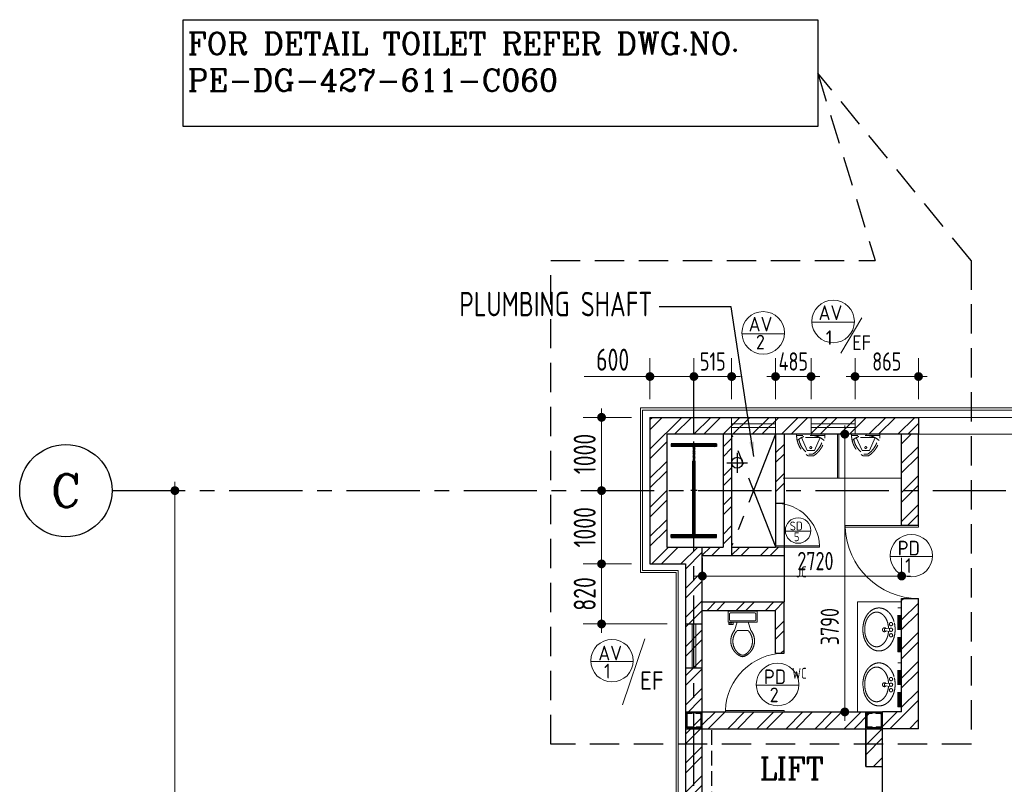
# Model space of a CAD drawing. Extents: x 18893 to 3351893, y -610358 to 406739.
# Tile 65 of 256: x 420005 to 433443, y 137266 to 147701. Entities that reach past the tile are written whole.
import ezdxf
from ezdxf.enums import TextEntityAlignment as Align

# ---------------------------------------------------------------- set-up
doc = ezdxf.new("R2010")
doc.units = 0
doc.header["$LTSCALE"] = 800
doc.header["$MEASUREMENT"] = 0
for name, pattern in [('1 NORTH ELEVATION$0$NORTH ELEVATION$0$HIDDEN', [0.375, 0.25, -0.125]), ('CENTER', [2, 1.25, -0.25, 0.25, -0.25]), ('CENTER2', [1.125, 0.75, -0.125, 0.125, -0.125]), ('DASH', [0.35, 0.25, -0.1]), ('DASHED', [0.75, 0.5, -0.25])]:
    doc.linetypes.add(name, pattern=pattern)
doc.layers.get('0').update_dxf_attribs({"linetype": 'CONTINUOUS'})
for name, color, linetype, lineweight in [('2CON', 1, 'CONTINUOUS', 13), ('A-DOOR TAG', 3, 'CONTINUOUS', 15), ('A-WIN TAG', 3, 'CONTINUOUS', 13), ('ARROW', 3, 'CONTINUOUS', 13), ('CCONTHIN', 15, '1 NORTH ELEVATION$0$NORTH ELEVATION$0$HIDDEN', 13), ('CHAT', 11, 'CONTINUOUS', 13), ('CLAD-1', 3, 'CONTINUOUS', 15), ('CONCRETE', 4, 'CONTINUOUS', 15), ('DIM', 4, 'CONTINUOUS', 13), ('dimension line', 4, 'CONTINUOUS', 15), ('DOOR', 235, 'CONTINUOUS', 13), ('STAIR', 4, 'CONTINUOUS', 13), ('TEXT', 3, 'CONTINUOUS', 15), ('WALL HATCH', 251, 'CONTINUOUS', 13), ('WIN', 31, 'CONTINUOUS', 13)]:
    doc.layers.add(name, color=color, linetype=linetype, lineweight=lineweight)
for name, color, linetype in [('CENTER', 2, 'CENTER'), ('CL', 2, 'CENTER2'), ('COL', 1, 'CENTER'), ('GRID', 8, 'CENTER'), ('RAINWATER', 2, 'CONTINUOUS'), ('WALL', 6, 'CONTINUOUS')]:
    doc.layers.add(name, color=color, linetype=linetype)
doc.styles.add('COMPLEX', font='complex')
doc.styles.add('ROMANC', font='romanc')
doc.styles.add('ROMANS', font='ISO9.shx', dxfattribs={"width": 0.8})
doc.styles.get("Standard").update_dxf_attribs({"font": 'ISO9'})
doc.dimstyles.new('barka', dxfattribs={"dimscale": 100, "dimtxt": 3.5, "dimasz": 1.2, "dimexe": 2.5, "dimexo": 2.5, "dimgap": 0.8, "dimtad": 1, "dimdsep": 46, "dimtxsty": 'ROMANS', "dimblk": 'DDOT1', "dimcen": 0, "dimclrd": 256, "dimclre": 256, "dimclrt": 2, "dimadec": 0, "dimazin": 2, "dimtp": 0.1, "dimtm": 0.1, "dimtfac": 0.71, "dimtmove": 2, "dimatfit": 3, "dimfxl": 0, "dimlwd": -1, "dimlwe": -1, "dimarcsym": 0})
doc.dimstyles.new('barka INTERNAL DIM', dxfattribs={"dimscale": 100, "dimtxt": 3, "dimasz": 1.2, "dimexe": 2.5, "dimexo": 2.5, "dimgap": 0.8, "dimtad": 1, "dimdsep": 46, "dimtxsty": 'ROMANS', "dimblk": 'DDOT1', "dimcen": 0, "dimclrd": 256, "dimclre": 256, "dimclrt": 2, "dimadec": 0, "dimazin": 2, "dimtp": 0.1, "dimtm": 0.1, "dimtfac": 0.71, "dimtmove": 2, "dimatfit": 3, "dimfxl": 0, "dimlwd": -1, "dimlwe": -1, "dimarcsym": 0})
doc.dimstyles.new('FIC-100', dxfattribs={"dimscale": 100, "dimtxt": 2.5, "dimasz": 2, "dimexe": 1, "dimexo": 1, "dimgap": 1, "dimtad": 1, "dimdec": 0, "dimrnd": 1, "dimzin": 0, "dimdsep": 46, "dimtxsty": 'Standard', "dimcen": 0.09, "dimclrd": 1, "dimclre": 1, "dimclrt": 3, "dimadec": 0, "dimazin": 0, "dimtfac": 1, "dimtdec": 0, "dimtofl": 0, "dimtmove": 0, "dimatfit": 3, "dimfxl": 0, "dimtolj": 1, "dimtzin": 0, "dimarcsym": 0})
pattern_1 = [(45, (-33126.76, -59565.3), (-198.87378, 198.87378), []), (45, (-32994.18, -59565.3), (-198.87378, 198.87378), [])]

# ---------------------------------------------------------------- blocks, each defined once
blk = doc.blocks.new('DDOT1')
blk.add_line((-1, 0), (1, 0))
at = {"const_width": 0.5}
blk.add_lwpolyline([(-0.25, 0, 1), (0.25, 0, 1)], format="xyb", close=True, dxfattribs=at)
blk = doc.blocks.new('*D322')
at = {"layer": 'dimension line'}
blk.add_line((422123, 141154), (422123, 129394), dxfattribs=at)
at = {"layer": 'dimension line', "xscale": 119.9999999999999, "yscale": 119.9999999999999, "zscale": 119.9999999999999}
for p, rotation in [((422123, 141274), 90), ((422123, 129274), 270)]:
    blk.add_blockref('DDOT1', p, dxfattribs=dict(at, rotation=rotation))
at = {"layer": 'dimension line', "color": 2, "insert": (421868, 135274), "char_height": 350, "attachment_point": 5, "rotation": 90, "style": 'ROMANS'}
blk.add_mtext('12000', dxfattribs=at)
blk = doc.blocks.new('A$C14326149')
at = {"layer": 'COL'}
h = blk.add_hatch(dxfattribs=at)
h.set_pattern_fill('ANSI31', color=256, scale=100, style=0)
h.paths.add_polyline_path([(310, 640), (0, 640), (0, 600), (310, 600)])
h.paths.add_polyline_path([(0, 600), (0, 640), (-310, 640), (-310, 600)])
h.paths.add_polyline_path([(0, -640), (0, -600), (-310, -600), (-310, -640)])
h.paths.add_polyline_path([(0, -600), (0, -640), (310, -640), (310, -600)])
h.paths.add_polyline_path([(-16, 0), (0, 0), (0, 600), (-16, 600)])
h.paths.add_polyline_path([(0, 0), (16, 0), (16, 600), (0, 600)])
h.paths.add_polyline_path([(16, 0), (0, 0), (0, -600), (16, -600)])
h.paths.add_polyline_path([(-16, -600), (0, -600), (0, 0), (-16, 0)])
at = {"layer": 'COL', "color": 2}
for p, q in [((0, -672), (0, 672)), ((44, 0), (-44, 0))]:
    blk.add_line(p, q, dxfattribs=at)
at = {"layer": 'COL'}
for p, q in [((310, 640), (-310, 640)), ((-310, 640), (-310, 600)), ((310, 600), (-310, 600)), ((-16, -600), (-16, 600)), ((16, -600), (16, 600)), ((310, 640), (310, 600)), ((-310, -600), (310, -600)), ((-310, -640), (-310, -600)), ((-310, -640), (310, -640)), ((310, -640), (310, -600))]:
    blk.add_line(p, q, dxfattribs=at)
blk = doc.blocks.new('Stub column')
at = {"layer": 'STAIR', "linetype": 'ByBlock'}
for p, q in [((-108, 90), (-108, -90)), ((-108, 90), (-100, 90)), ((-108, 90), (-100, 90)), ((-108, 90), (-108, -90)), ((-25, 100), (-100, 100)), ((-100, 100), (-100, -100)), ((-100, 100), (-100, -100)), ((-25, 100), (-100, 100)), ((90, 108), (-90, 108)), ((-90, 100), (-90, 108)), ((-90, 100), (-90, 108)), ((-25, 100), (100, 100)), ((90, 100), (90, 108)), ((100, 100), (100, -100)), ((108, 90), (100, 90)), ((108, 90), (108, -90)), ((-108, -90), (-100, -90)), ((-108, -90), (-100, -90)), ((-100, -100), (-25, -100)), ((-100, -100), (-25, -100)), ((-90, -100), (-90, -108)), ((-90, -100), (-90, -108)), ((90, -108), (-90, -108)), ((100, -100), (-25, -100)), ((90, -100), (90, -108)), ((108, -90), (100, -90))]:
    blk.add_line(p, q, dxfattribs=at)
for points in [[(-25, -100), (-25, -97, 0.401544), (-31, -91), (-88, -88, -0.401544), (-94, -82), (-94, 82, -0.401544), (-88, 88), (-31, 91, 0.401544), (-25, 97), (-25, 100)], [(-25, -100), (-25, -97, 0.401544), (-31, -91), (-88, -88, -0.401544), (-94, -82), (-94, 82, -0.401544), (-88, 88), (-31, 91, 0.401544), (-25, 97), (-25, 100)], [(25, -100), (25, -97, -0.401544), (31, -91), (88, -88, 0.401544), (94, -82), (94, 82, 0.401544), (88, 88), (31, 91, -0.401544), (25, 97), (25, 100)]]:
    blk.add_lwpolyline(points, format="xyb", dxfattribs=at)
blk = doc.blocks.new('*D504')
at = {"layer": 'DIM'}
for p, q in [((428357, 142274), (427696, 142274)), ((427946, 141394), (427946, 142154)), ((428357, 141274), (427696, 141274))]:
    blk.add_line(p, q, dxfattribs=at)
at = {"layer": 'DIM', "xscale": 119.9999999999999, "yscale": 119.9999999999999, "zscale": 119.9999999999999}
for p, rotation in [((427946, 142274), 90), ((427946, 141274), 270)]:
    blk.add_blockref('DDOT1', p, dxfattribs=dict(at, rotation=rotation))
at = {"layer": 'DIM', "color": 2, "insert": (427716, 141774), "char_height": 300, "attachment_point": 5, "rotation": 90, "style": 'ROMANS'}
blk.add_mtext('1000', dxfattribs=at)
blk = doc.blocks.new('*D505')
at = {"layer": 'DIM'}
for p, q in [((428357, 141274), (427696, 141274)), ((427946, 140394), (427946, 141154)), ((428357, 140274), (427696, 140274))]:
    blk.add_line(p, q, dxfattribs=at)
at = {"layer": 'DIM', "xscale": 119.9999999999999, "yscale": 119.9999999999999, "zscale": 119.9999999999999}
for p, rotation in [((427946, 141274), 90), ((427946, 140274), 270)]:
    blk.add_blockref('DDOT1', p, dxfattribs=dict(at, rotation=rotation))
at = {"layer": 'DIM', "color": 2, "insert": (427716, 140774), "char_height": 300, "attachment_point": 5, "rotation": 90, "style": 'ROMANS'}
blk.add_mtext('1000', dxfattribs=at)
blk = doc.blocks.new('*D506')
at = {"layer": 'DIM'}
for p, q in [((428607, 142524), (428607, 143081)), ((429207, 142524), (429207, 143081)), ((428607, 142831), (427709, 142831)), ((429087, 142831), (428727, 142831))]:
    blk.add_line(p, q, dxfattribs=at)
at = {"layer": 'DIM', "xscale": 119.9999999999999, "yscale": 119.9999999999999, "zscale": 119.9999999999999, "rotation": 180}
blk.add_blockref('DDOT1', (428607, 142831), dxfattribs=at)
at = {"layer": 'DIM', "xscale": 119.9999999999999, "yscale": 119.9999999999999, "zscale": 119.9999999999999}
blk.add_blockref('DDOT1', (429207, 142831), dxfattribs=at)
at = {"layer": 'DIM', "color": 2, "insert": (428098, 143061), "char_height": 300, "attachment_point": 5, "style": 'ROMANS'}
blk.add_mtext('600', dxfattribs=at)
blk = doc.blocks.new('SERVICE BUILDING-ARCH$0$dd1')
at = {"layer": 'DOOR'}
blk.add_lwpolyline([(-1000, 975), (0, 975), (0, 1000), (-1000, 1000)], close=True, dxfattribs=at)
blk.add_arc((13, 1014), 1014, 182.2093, 269.2412, dxfattribs=at)
blk = doc.blocks.new('Toilet')
for p, q in [((9.5, -7), (9.5, -3)), ((-10, -9.5), (-8, -9.5)), ((-10, -10.5), (-10, -9.5)), ((-7, -10.5), (-10, -10.5)), ((-8, -9.5), (-8, -9)), ((-7, -9), (-7, -10.5)), ((-4, -9), (-6, -15)), ((4, -9), (6, -15)), ((4, -15), (-4, -15))]:
    blk.add_line(p, q)
blk.add_lwpolyline([(10.5, -9), (10.5, -1), (-10.5, -1), (-10.5, -9)], close=True)
for points in [[(-9.5, -3), (-9.5, -7)], [(8.5, -2), (-8.5, -2)], [(-8.5, -8), (8.5, -8)]]:
    blk.add_lwpolyline(points)
for centre, radius, start, end in [((-8.62, -2.88), 0.884, 81.8699, 188.1301), ((-8.62, -7.12), 0.884, 171.8699, 278.1301), ((8.62, -2.88), 0.884, 351.8699, 98.1301), ((8.62, -7.12), 0.884, 261.8699, 8.1301), ((3.52, -22.58), 12.17, 141.46911, 247.97143), ((4.2, -22.82), 11.33, 136.36773, 238.94682), ((-3.52, -22.58), 12.17, 292.02843, 38.53071), ((-4.2, -22.82), 11.33, 301.05301, 43.63209), ((0, -28.88), 4, 245.73182, 294.26817), ((0, -30), 4, 254.86053, 285.13947)]:
    blk.add_arc(centre, radius, start, end)
blk = doc.blocks.new('*U7')
for p, q in [((-27, 308), (43, 308)), ((-20, 283), (35, 283)), ((-43, 235), (-121, 59)), ((-43, 235), (58, 235)), ((58, 235), (136, 59)), ((-186, 29), (201, 29)), ((-186, 29), (-186, 12)), ((-186, 12), (201, 12)), ((-121, 59), (136, 59)), ((201, 12), (201, 29))]:
    blk.add_line(p, q)
blk.add_circle((7, 194), 12.7)
for centre, radius, start, end in [((148, 24), 334, 121.6971, 179.1551), ((148, 24), 309, 123.0108, 169.3055), ((-133, 24), 309, 10.6945, 56.9892), ((-133, 24), 334, 0.8449, 58.3029), ((8, 300), 273, 227.252, 312.748)]:
    blk.add_arc(centre, radius, start, end)
blk = doc.blocks.new('GRD')
at = {"layer": 'CL', "linetype": 'Continuous'}
blk.add_circle((0, 419.99985), 419.99985, dxfattribs=at)
at = {"layer": 'CL', "color": 4, "style": 'COMPLEX'}
blk.add_attdef('GRD', text='', height=300, dxfattribs=at).set_placement((0, 419.99985), align=Align.MIDDLE)
blk = doc.blocks.new('*D513')
at = {"layer": 'DIM'}
for p, q in [((428357, 140274), (427696, 140274)), ((427946, 139574), (427946, 140154)), ((428842, 139454), (427696, 139454))]:
    blk.add_line(p, q, dxfattribs=at)
at = {"layer": 'DIM', "xscale": 119.9999999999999, "yscale": 119.9999999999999, "zscale": 119.9999999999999}
for p, rotation in [((427946, 140274), 90), ((427946, 139454), 270)]:
    blk.add_blockref('DDOT1', p, dxfattribs=dict(at, rotation=rotation))
at = {"layer": 'DIM', "color": 2, "insert": (427716, 139864), "char_height": 300, "attachment_point": 5, "rotation": 90, "style": 'ROMANS'}
blk.add_mtext('820', dxfattribs=at)
blk = doc.blocks.new('*D514')
at = {"layer": 'DIM'}
for p, q in [((429207, 142524), (429207, 143081)), ((429722, 142524), (429722, 143081)), ((429602, 142831), (429327, 142831))]:
    blk.add_line(p, q, dxfattribs=at)
at = {"layer": 'DIM', "xscale": 119.9999999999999, "yscale": 119.9999999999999, "zscale": 119.9999999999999, "rotation": 180}
blk.add_blockref('DDOT1', (429207, 142831), dxfattribs=at)
at = {"layer": 'DIM', "xscale": 119.9999999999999, "yscale": 119.9999999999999, "zscale": 119.9999999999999}
blk.add_blockref('DDOT1', (429722, 142831), dxfattribs=at)
at = {"layer": 'DIM', "color": 2, "insert": (429464, 143036), "char_height": 300, "attachment_point": 5, "style": 'ROMANS'}
blk.add_mtext('{\\H0.83333x;515}', dxfattribs=at)
blk = doc.blocks.new('*D515')
at = {"layer": 'DIM'}
for p, q in [((430321, 142524), (430321, 143081)), ((430806, 142524), (430806, 143081)), ((430686, 142831), (430441, 142831))]:
    blk.add_line(p, q, dxfattribs=at)
at = {"layer": 'DIM', "xscale": 119.9999999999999, "yscale": 119.9999999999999, "zscale": 119.9999999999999, "rotation": 180}
blk.add_blockref('DDOT1', (430321, 142831), dxfattribs=at)
at = {"layer": 'DIM', "xscale": 119.9999999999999, "yscale": 119.9999999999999, "zscale": 119.9999999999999}
blk.add_blockref('DDOT1', (430806, 142831), dxfattribs=at)
at = {"layer": 'DIM', "color": 2, "insert": (430563, 143036), "char_height": 300, "attachment_point": 5, "style": 'ROMANS'}
blk.add_mtext('{\\H0.83333x;485}', dxfattribs=at)
blk = doc.blocks.new('*D516')
at = {"layer": 'DIM'}
for p, q in [((431406, 142524), (431406, 143081)), ((432272, 142524), (432272, 143081)), ((432152, 142831), (431526, 142831))]:
    blk.add_line(p, q, dxfattribs=at)
at = {"layer": 'DIM', "xscale": 119.9999999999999, "yscale": 119.9999999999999, "zscale": 119.9999999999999, "rotation": 180}
blk.add_blockref('DDOT1', (431406, 142831), dxfattribs=at)
at = {"layer": 'DIM', "xscale": 119.9999999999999, "yscale": 119.9999999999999, "zscale": 119.9999999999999}
blk.add_blockref('DDOT1', (432272, 142831), dxfattribs=at)
at = {"layer": 'DIM', "color": 2, "insert": (431839, 143036), "char_height": 300, "attachment_point": 5, "style": 'ROMANS'}
blk.add_mtext('{\\H0.83333x;865}', dxfattribs=at)
blk = doc.blocks.new('*D1619')
at = {"layer": 'DIM'}
for p, q in [((429322, 140101), (429322, 140358)), ((432042, 140068), (432042, 140358)), ((429442, 140108), (431922, 140108))]:
    blk.add_line(p, q, dxfattribs=at)
at = {"layer": 'DIM', "xscale": 119.9999999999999, "yscale": 119.9999999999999, "zscale": 119.9999999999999, "rotation": 180}
blk.add_blockref('DDOT1', (429322, 140108), dxfattribs=at)
at = {"layer": 'DIM', "xscale": 119.9999999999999, "yscale": 119.9999999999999, "zscale": 119.9999999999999}
blk.add_blockref('DDOT1', (432042, 140108), dxfattribs=at)
at = {"layer": 'DIM', "color": 2, "insert": (430865, 140313), "char_height": 300, "attachment_point": 5, "style": 'ROMANS'}
blk.add_mtext('{\\H0.83333x;2720}', dxfattribs=at)
blk = doc.blocks.new('*D1620')
at = {"layer": 'DIM'}
for p, q in [((431081, 142044), (431016, 142044)), ((431266, 138374), (431266, 141924)), ((431093, 138254), (431016, 138254))]:
    blk.add_line(p, q, dxfattribs=at)
at = {"layer": 'DIM', "xscale": 119.9999999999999, "yscale": 119.9999999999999, "zscale": 119.9999999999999}
for p, rotation in [((431266, 142044), 90), ((431266, 138254), 270)]:
    blk.add_blockref('DDOT1', p, dxfattribs=dict(at, rotation=rotation))
at = {"layer": 'DIM', "color": 2, "insert": (431061, 139418), "char_height": 300, "attachment_point": 5, "rotation": 90, "style": 'ROMANS'}
blk.add_mtext('{\\H0.83333x;3790}', dxfattribs=at)

msp = doc.modelspace()

# ---------------------------------------------------------------- hatches: boundary and pattern name
at = {"layer": 'WALL HATCH'}
h = msp.add_hatch(dxfattribs=at)
h.set_pattern_fill('ANSI32', color=256, scale=750, style=0)
h.set_pattern_definition([(45, (-10, 6e-06), (-198.87378, 198.87378), []), (45, (122.6, 6e-06), (-198.87378, 198.87378), [])])
h.paths.add_polyline_path([(432271.54, 142043.93), (432271.54, 142273.93), (428606.54, 142273.93), (428606.54, 140273.93), (429091.54, 140273.93), (429091.54, 130413.93), (429091.54, 130193.93), (429321.55, 130193.93), (429321.55, 140503.93), (428836.55, 140503.93), (428836.55, 142043.93)])
h = msp.add_hatch(dxfattribs=at)
h.set_pattern_fill('ANSI32', color=256, scale=750, style=0)
h.set_pattern_definition([(45, (-33126.76, 153251.3), (-198.87378, 198.87378), []), (45, (-32994.18, 153251.3), (-198.87378, 198.87378), [])])
h.paths.add_polyline_path([(430321.55, 141103.93), (430436.54, 141103.93), (430436.54, 140503.93), (430321.55, 140503.93), (429721.55, 140503.93), (429721.55, 142043.93), (429606.55, 142043.93), (429606.55, 140503.93), (429321.55, 140503.93), (429321.55, 140388.93), (429921.55, 140388.93), (430436.55, 140388.93), (430436.55, 142043.93), (430321.55, 142043.93)])
h = msp.add_hatch(dxfattribs=at)
h.set_pattern_fill('ANSI32', color=256, scale=750, style=0)
h.set_pattern_definition([(45, (-32856.74, 153251.3), (-198.87378, 198.87378), []), (45, (-32724.16, 153251.3), (-198.87378, 198.87378), [])])
h.paths.add_polyline_path([(432271.56, 142043.93), (432041.56, 142043.93), (432041.56, 140800.1), (432271.56, 140800.1)])
h = msp.add_hatch(dxfattribs=at)
h.set_pattern_fill('ANSI32', color=256, scale=750, style=0)
h.set_pattern_definition(pattern_1)
h.paths.add_polyline_path([(430436.54, 139754.36), (429321.55, 139754.36), (429321.55, 139639.36), (430321.54, 139639.36), (430321.54, 139054.36), (430436.54, 139054.36)])
h = msp.add_hatch(dxfattribs=at)
h.set_pattern_fill('ANSI32', color=256, scale=750, style=0)
h.set_pattern_definition(pattern_1)
h.paths.add_polyline_path([(432271.46, 139799.1), (432041.46, 139799.1), (432041.56, 138254.36), (431781.54, 138254.36), (431781.54, 138024.36), (432271.56, 138024.36)])
h = msp.add_hatch(dxfattribs=at)
h.set_pattern_fill('ANSI32', color=256, scale=750, style=0)
h.set_pattern_definition([(45, (7640.7, -46945.45), (-198.87378, 198.87378), []), (45, (7773.3, -46945.45), (-198.87378, 198.87378), [])])
h.paths.add_polyline_path([(431606.55, 138024.36), (431511.55, 138024.36), (429321.55, 138024.36), (429321.55, 138139.36), (431606.55, 138139.36)])
h.paths.add_polyline_path([(431606.55, 138139.36), (429321.55, 138139.36), (429321.55, 138254.36), (429331.55, 138254.36), (431606.55, 138254.36)])
h = msp.add_hatch(dxfattribs=at)
h.set_pattern_fill('ANSI32', color=256, scale=750, style=0)
h.set_pattern_definition([(45, (7670.7, -47033.45), (-198.87378, 198.87378), []), (45, (7803.3, -47033.45), (-198.87378, 198.87378), [])])
h.paths.add_polyline_path([(431781.54, 136124.36), (431551.54, 136124.36), (431551.54, 136707.36), (431781.54, 136707.36)])
h.paths.add_polyline_path([(431551.54, 138024.36), (431781.54, 138024.36), (431781.54, 137507.36), (431551.54, 137507.36)])

# ---------------------------------------------------------------- linework, layer by layer
msp.add_line((430436.54, 140388.93), (430436.54, 139754.36))
at = {"linetype": 'DASH'}
msp.add_line((429451.54, 136124.36), (429451.54, 138024.36), dxfattribs=at)
msp.add_lwpolyline([(422235.55, 147700.5), (430896.59, 147700.5), (430896.59, 146242.64), (422235.55, 146242.64)], close=True)
at = {"linetype": 'DASHED'}
for points in [[(432988.57, 144416.21), (430896.59, 146971.57), (431678.77, 144416.21)], [(432988.57, 144416.21), (432988.57, 137815.86), (427255.97, 137815.86), (427255.97, 144416.21), (431678.77, 144416.21)]]:
    msp.add_lwpolyline(points, dxfattribs=at)
at = {"layer": '2CON'}
msp.add_line((428536.46, 139253.14), (428231.32, 138352.64), dxfattribs=at)
at = {"layer": 'A-DOOR TAG', "color": 1}
for p, q in [((431396.75, 143570.71), (430816.71, 143570.71)), ((431497.72, 143632.85), (431210.36, 143150.27)), ((430442.22, 143414.85), (429862.18, 143414.85)), ((430803.05, 140721.5), (430455.02, 140721.5)), ((432464.17, 140373.53), (431884.13, 140373.53)), ((428378.49, 138941.09), (427798.45, 138941.09)), ((430638.66, 138616.96), (430058.62, 138616.96))]:
    msp.add_line(p, q, dxfattribs=at)
for centre, radius in [((431106.73, 143582.91), 290.28), ((430152.2, 143427.05), 290.28), ((430629.03, 140728.81), 174.17), ((432174.15, 140385.73), 290.28), ((428088.47, 138953.29), 290.28), ((430348.64, 138629.15), 290.28)]:
    msp.add_circle(centre, radius, dxfattribs=at)
at = {"layer": 'CCONTHIN', "linetype": 'Continuous'}
for p, q in [((431168.56, 142043.93), (431168.56, 141443.93)), ((431184.56, 142043.93), (431184.56, 141443.93)), ((432041.56, 141443.93), (430426.56, 141443.93)), ((432041.56, 139754.36), (431441.56, 139754.36)), ((431441.57, 138254.36), (431441.56, 139754.36))]:
    msp.add_line(p, q, dxfattribs=at)
at = {"layer": 'CCONTHIN'}
for p, q in [((431990.41, 139675.38), (432041.56, 139675.38)), ((431990.41, 139075.38), (431990.41, 139675.38)), ((432003.45, 139075.38), (432003.45, 139675.38)), ((432017.21, 139075.38), (432017.21, 139675.38)), ((432030.25, 139075.38), (432030.25, 139675.38)), ((432041.56, 139075.38), (432041.56, 139675.38)), ((431894.79, 139397.77), (431805.69, 139388.81)), ((431805.69, 139388.81), (431805.69, 139361.95)), ((431805.69, 139361.95), (431894.79, 139352.99)), ((431990.41, 139074.93), (432041.56, 139074.93)), ((431990.41, 138925.38), (432041.56, 138925.38)), ((431990.41, 138325.38), (431990.41, 138925.38)), ((432003.45, 138325.38), (432003.45, 138925.38)), ((432017.21, 138325.38), (432017.21, 138925.38)), ((432030.25, 138325.38), (432030.25, 138925.38)), ((432041.56, 138325.38), (432041.56, 138925.38)), ((431894.79, 138647.77), (431805.69, 138638.81)), ((431805.69, 138638.81), (431805.69, 138611.95)), ((431805.69, 138611.95), (431894.79, 138602.99)), ((431990.41, 138324.93), (432041.56, 138324.93))]:
    msp.add_line(p, q, dxfattribs=at)
for points in [[(431644.34, 139110.42, -0.10694543), (431570.39, 139179.82, -0.08158811), (431527.86, 139269.87, -0.06972009), (431512.52, 139379.36, -0.06972009), (431527.86, 139488.85, -0.08158811), (431570.39, 139578.9, -0.10694543), (431644.34, 139648.3, -0.27706682), (431821.06, 139648.3)], [(431821.06, 139648.3, -0.10694543), (431895.02, 139578.9, -0.08158811), (431937.55, 139488.85, -0.1401213), (431937.55, 139269.87)], [(431862.68, 139357.65, -0.05374353), (431850.22, 139285.56, -0.08158811), (431815.6, 139212.25, -0.10694543), (431759.25, 139159.37, -0.27706682), (431641.29, 139159.37, -0.10694543), (431584.95, 139212.25, -0.08158811), (431550.32, 139285.56, -0.06972009), (431537.18, 139379.36, -0.06972009), (431550.32, 139473.16, -0.08158811), (431584.95, 139546.47, -0.10694543), (431641.29, 139599.35, -0.27706682), (431759.25, 139599.35, -0.10694543), (431815.6, 139546.47, -0.08158811), (431850.22, 139473.16, -0.05957553), (431863.09, 139393.15)], [(431937.55, 139269.87, -0.08158811), (431895.02, 139179.82, -0.10694543), (431821.06, 139110.42, -0.27706682), (431644.34, 139110.42)], [(431644.34, 138360.42, -0.10694543), (431570.39, 138429.82, -0.08158811), (431527.86, 138519.87), (431512.52, 138629.36, -0.06972009), (431527.86, 138738.85, -0.08158811), (431570.39, 138828.9, -0.10694543), (431644.34, 138898.3, -0.27706682), (431821.06, 138898.3)], [(431862.68, 138607.65, -0.05374353), (431850.22, 138535.56, -0.08158811), (431815.6, 138462.25, -0.10694543), (431759.25, 138409.37, -0.27706682), (431641.29, 138409.37, -0.10694543), (431584.95, 138462.25, -0.08158811), (431550.32, 138535.56, -0.06972009), (431537.18, 138629.36, -0.06972009), (431550.32, 138723.16, -0.08158811), (431584.95, 138796.47, -0.10694543), (431641.29, 138849.35, -0.27706682), (431759.25, 138849.35, -0.10694543), (431815.6, 138796.47, -0.08158811), (431850.22, 138723.16, -0.05957553), (431863.09, 138643.15)], [(431821.06, 138898.3, -0.10694543), (431895.02, 138828.9, -0.08158811), (431937.55, 138738.85, -0.1401213), (431937.55, 138519.87)], [(431937.55, 138519.87, -0.08158811), (431895.02, 138429.82, -0.10694543), (431821.06, 138360.42, -0.27706682), (431644.34, 138360.42)]]:
    msp.add_lwpolyline(points, format="xyb", dxfattribs=at)
for centre in [(431897.04, 139452.38), (431897.04, 139375.38), (431897.04, 139299.7), (431897.04, 138702.38), (431897.04, 138625.38), (431897.04, 138549.7)]:
    msp.add_circle(centre, 22.5, dxfattribs=at)
for centre in [(431807.04, 139375.38), (431807.04, 138625.38)]:
    msp.add_arc(centre, 27, 35.7391, 324.2607, dxfattribs=at)
at = {"layer": 'CENTER', "linetype": 'CENTER'}
for p, q in [((430321.54, 142043.93), (429721.54, 140513.93)), ((430321.54, 140513.93), (429721.54, 142043.93))]:
    msp.add_line(p, q, dxfattribs=at)
at = {"layer": 'CL'}
for p, q in [((429796.54, 141791.5), (429796.54, 141516.36)), ((429656.63, 141653.93), (429936.45, 141653.93))]:
    msp.add_line(p, q, dxfattribs=at)
at = {"layer": 'CLAD-1'}
msp.add_line((455506.54, 142373.93), (428506.54, 142373.93), dxfattribs=at)
at = {"layer": 'CLAD-1', "flags": 128}
for points in [[(455506.54, 142401.93), (428478.54, 142401.93), (428478.54, 140155.93), (428606.54, 140155.93), (428963.54, 140155.93), (428963.54, 130551.93), (428478.54, 130551.93), (428478.54, 130423.93)], [(428506.54, 142373.93), (428506.54, 140183.93), (428991.54, 140183.93), (428991.54, 130523.93), (428506.54, 130523.93), (428506.54, 130423.93)]]:
    msp.add_lwpolyline(points, dxfattribs=at)
at = {"layer": 'CONCRETE'}
msp.add_line((432001.54, 142043.93), (453706.54, 142043.93), dxfattribs=at)
at = {"layer": 'CONCRETE', "flags": 128}
msp.add_lwpolyline([(491091.54, 142273.93), (432001.54, 142273.93)], dxfattribs=at)
at = {"layer": 'DOOR'}
msp.add_line((430321.54, 140503.93), (430436.54, 140503.93), dxfattribs=at)
at = {"layer": 'GRID'}
for p, q in [((429206.54, 97244.27), (429206.54, 142863)), ((421265.22, 141273.93), (527975.25, 141273.93))]:
    msp.add_line(p, q, dxfattribs=at)
at = {"layer": 'RAINWATER'}
msp.add_circle((429796.54, 141653.93), 75, dxfattribs=at)
at = {"layer": 'WALL'}
for p, q in [((428606.55, 142273.93), (432271.54, 142273.93)), ((428606.55, 142273.93), (428606.55, 140273.93)), ((432271.54, 142273.93), (432271.54, 142043.93)), ((432271.54, 142043.93), (428836.55, 142043.93)), ((428836.55, 142043.93), (428836.55, 140503.93)), ((429606.54, 142043.93), (429606.54, 140503.93)), ((429721.54, 142043.93), (429721.54, 140503.93)), ((430321.54, 142043.93), (430321.54, 140503.93)), ((430436.54, 142043.93), (430436.54, 140388.93)), ((432041.56, 140799.1), (432041.56, 142043.93)), ((432271.58, 140799.1), (432271.56, 142043.93)), ((430321.54, 141103.93), (430436.54, 141103.93)), ((432271.58, 140799.1), (432041.46, 140799.1)), ((428836.55, 140503.93), (429321.55, 140503.93)), ((429321.54, 130183.93), (429321.54, 140503.93)), ((429321.54, 130183.93), (429321.54, 140503.93)), ((429321.54, 140503.93), (429606.54, 140503.93)), ((429721.54, 140503.93), (430321.54, 140503.93)), ((429721.54, 140503.93), (429721.54, 140388.93)), ((429321.54, 140388.93), (430436.54, 140388.93)), ((429321.54, 140388.93), (429921.54, 140388.93)), ((429321.54, 140388.93), (429921.54, 140388.93)), ((428606.55, 140273.93), (429091.54, 140273.93)), ((429091.54, 140273.93), (429091.54, 130403.93)), ((429091.54, 140273.93), (429091.54, 130403.93)), ((429321.54, 139754.36), (430436.54, 139754.36)), ((430436.54, 139054.36), (430436.54, 139754.36)), ((432271.46, 139799.1), (432041.46, 139799.1)), ((432041.56, 138254.36), (432041.56, 139800.1)), ((432271.56, 138024.36), (432271.56, 139800.1)), ((429321.54, 139639.36), (430321.54, 139639.36)), ((430321.54, 139054.36), (430321.54, 139639.36)), ((429091.54, 139453.93), (429321.54, 139453.93)), ((430321.54, 139054.36), (430436.54, 139054.36)), ((429091.54, 138853.93), (429321.54, 138853.93)), ((429091.55, 138254.36), (431781.54, 138254.36)), ((431551.54, 138254.36), (431551.54, 137507.36)), ((431551.54, 137507.36), (431551.54, 138254.36)), ((431781.54, 136124.36), (431781.54, 138254.36)), ((432041.56, 138254.36), (431781.54, 138254.36)), ((429091.55, 138024.36), (431781.54, 138024.36)), ((432271.56, 138024.36), (431781.54, 138024.36)), ((431551.54, 137507.36), (431781.54, 137507.36))]:
    msp.add_line(p, q, dxfattribs=at)
at = {"layer": 'WIN'}
for p, q in [((429721.54, 142183.91), (430321.54, 142183.91)), ((430806.04, 142183.91), (431406.04, 142183.91)), ((429721.54, 142133.91), (430321.54, 142133.91)), ((430806.04, 142133.91), (431406.04, 142133.91)), ((429181.55, 138853.93), (429181.55, 139453.93)), ((429231.55, 138853.93), (429231.55, 139453.93))]:
    msp.add_line(p, q, dxfattribs=at)
for points in [[(429721.54, 142273.91), (430321.54, 142273.95), (430321.54, 142043.95), (429721.54, 142043.91)], [(430806.04, 142273.91), (431406.04, 142273.95), (431406.04, 142043.95), (430806.04, 142043.91)], [(429091.54, 139453.93), (429321.54, 139453.93), (429321.54, 138853.93), (429091.54, 138853.93)]]:
    msp.add_lwpolyline(points, close=True, dxfattribs=at)

# ---------------------------------------------------------------- block references
at = {"layer": 'CCONTHIN', "rotation": 180}
for p in [(430809.19, 142055.6), (431559.19, 142055.6)]:
    msp.add_blockref('*U7', p, dxfattribs=at)
at = {"layer": 'CCONTHIN', "xscale": 18.75, "yscale": 18.75, "zscale": 18.75}
msp.add_blockref('Toilet', (429872.04, 139645.41), dxfattribs=at)
at = {"layer": 'CHAT', "xscale": -0.7999999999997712, "yscale": 0.7999999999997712, "zscale": 0.7999999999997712, "rotation": 180}
msp.add_blockref('SERVICE BUILDING-ARCH$0$dd1', (430436.54, 139054.36), dxfattribs=at)
at = {"layer": 'COL'}
msp.add_blockref('A$C14326149', (429206.54, 141273.93), dxfattribs=at)
msp.add_blockref('A$C14326149', (429206.54, 141273.93), dxfattribs=at)
at = {"layer": 'COL', "xscale": -1, "rotation": 180}
for p in [(429206.55, 138139.36), (431666.54, 138139.36)]:
    msp.add_blockref('Stub column', p, dxfattribs=at)
at = {"layer": 'DIM'}
ref = msp.add_blockref('GRD', (420635.22, 141903.93), dxfattribs=dict(at, xscale=1.5, yscale=1.5, zscale=1.5, rotation=180))
ref.add_attrib('GRD', 'C', dxfattribs={"layer": 'CL', "color": 4, "height": 450, "style": 'COMPLEX'}).set_placement((420635.22, 141273.93), align=Align.MIDDLE)
at = {"layer": 'DOOR', "xscale": 0.5999999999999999, "yscale": 0.5999999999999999, "zscale": 0.5999999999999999, "rotation": 180.0000000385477}
msp.add_blockref('SERVICE BUILDING-ARCH$0$dd1', (430321.54, 141103.93), dxfattribs=at)
at = {"layer": 'DOOR'}
msp.add_blockref('SERVICE BUILDING-ARCH$0$dd1', (432271.45, 139799.1), dxfattribs=at)

# ---------------------------------------------------------------- texts
at = {"layer": 'A-DOOR TAG', "linetype": 'Continuous', "style": 'ROMANS'}
for s, height, p in [('AV', 200, (430908.9, 143702.11)), ('AV', 200, (429954.37, 143546.25)), ('2', 200, (430052.63, 143300.29)), ('1', 200, (431007.16, 143362)), ('EF', 200, (431366.06, 143292.28)), ('SD', 120, (430513.97, 140791.09)), ('5', 120, (430570.21, 140643.51)), ('PD', 200, (431988.33, 140489.52)), ('1', 200, (432088.26, 140250.49)), ('AV', 200, (427902.65, 139057.08)), ('1', 200, (427980.91, 138811.12)), ('PD', 200, (430162.83, 138732.95)), ('2', 200, (430241.09, 138486.99))]:
    msp.add_text(s, height=height, dxfattribs=at).set_placement(p, align=Align.MIDDLE_LEFT)
at = {"layer": 'A-WIN TAG'}
msp.add_text('EF', height=250, dxfattribs=at).set_placement((428632.22, 138681.55), align=Align.MIDDLE)
at = {"layer": 'TEXT', "linetype": 'CENTER', "style": 'ROMANC'}
msp.add_text('LIFT', height=300, dxfattribs=at).set_placement((430104.1, 137333.1))
at = {"layer": 'TEXT'}
for s, insert, char_height, width, attachment_point, style in [('FOR DETAIL TOILET REFER DWG.NO. PE-DG-427-611-C060', (422298.85, 147525.94), 300, 10728.5714, 1, 'ROMANC'), ('PLUMBING SHAFT', (428638.37, 143986.63), 334.3268, 5240.3658, 3, 'ROMANS'), ('JC', (430745.91, 140240.09), 150, 1143.2789, 3, 'ROMANS'), ('WC', (430745.91, 138855.52), 150, 1143.2789, 3, 'ROMANS')]:
    msp.add_mtext(s, dxfattribs=dict(at, insert=insert, char_height=char_height, width=width, attachment_point=attachment_point, style=style))

# ---------------------------------------------------------------- dimensions: what is measured, and where the dimension line sits
at = {"layer": 'DIM'}
dim = msp.add_linear_dim(base=(428606.55, 142830.86), p1=(429206.54, 142273.93), p2=(428606.55, 142273.93), dimstyle='barka INTERNAL DIM', override={"dimdec": 0, "dimtmove": 0}, dxfattribs=at)
dim.commit()
dim.dimension.update_dxf_attribs({"geometry": '*D506', "text_midpoint": (428097.98, 143060.86)})
for base, p1, p2, picture, middle in [((429206.54, 142830.86), (429721.54, 142273.91), (429206.54, 142273.93), '*D514', (429464.04, 142830.86)), ((430320.54345, 142830.86053), (430806.0434, 142273.90832), (430320.54345, 142273.92894), '*D515', (430563.29342, 142830.86053)), ((431406.0434, 142830.8812), (432271.5433, 142273.929), (431406.0434, 142273.9511), '*D516', (431838.7934, 142830.8812)), ((432041.56, 140108.37), (429321.54, 139850.96), (432041.56, 139818.35), '*D1619', (430864.86, 140108.37))]:
    dim = msp.add_linear_dim(base=base, p1=p1, p2=p2, text='{\\H0.83333x;<>}', dimstyle='barka INTERNAL DIM', override={"dimdec": 0, "dimtmove": 0}, dxfattribs=at)
    dim.commit()
    dim.dimension.update_dxf_attribs({"geometry": picture, "text_midpoint": middle, "dimtype": 160})
for base, p1, p2, picture, middle in [((427945.6, 142273.93), (428606.54, 141273.93), (428606.55, 142273.93), '*D504', (427945.6, 141773.93)), ((427945.6, 141273.93), (428606.55, 140273.93), (428606.54, 141273.93), '*D505', (427945.6, 140773.93))]:
    dim = msp.add_linear_dim(base=base, p1=p1, p2=p2, angle=90, dimstyle='barka INTERNAL DIM', override={"dimdec": 0, "dimtmove": 0}, dxfattribs=at)
    dim.commit()
    dim.dimension.update_dxf_attribs({"geometry": picture, "text_midpoint": middle, "dimtype": 160})
dim = msp.add_linear_dim(base=(431265.88, 142043.93), p1=(431342.9, 138254.36), p2=(431330.67, 142043.93), angle=90, text='{\\H0.83333x;<>}', dimstyle='barka INTERNAL DIM', override={"dimdec": 0, "dimtmove": 0}, dxfattribs=at)
dim.commit()
dim.dimension.update_dxf_attribs({"geometry": '*D1620', "text_midpoint": (431265.88, 139418.02), "dimtype": 160})
dim = msp.add_linear_dim(base=(427945.6, 140273.93), p1=(429091.54, 139453.93), p2=(428606.55, 140273.93), angle=90, dimstyle='barka INTERNAL DIM', override={"dimdec": 0, "dimtmove": 0}, dxfattribs=at)
dim.commit()
dim.dimension.update_dxf_attribs({"geometry": '*D513', "text_midpoint": (427715.6, 139863.93)})
at = {"layer": 'dimension line'}
dim = msp.add_linear_dim(base=(422123.46, 129273.75), p1=(422123.46, 141273.93), p2=(422123.46, 129273.75), angle=270, dimstyle='barka', override={"dimdec": 0, "dimtmove": 0}, dxfattribs=at)
dim.commit()
dim.dimension.update_dxf_attribs({"geometry": '*D322', "text_midpoint": (421868.46, 135273.84)})

# ---------------------------------------------------------------- leaders
at = {"layer": 'ARROW', "linetype": 'Continuous', "ltscale": 3}
msp.add_leader([(430024.81, 141741.23), (429713.93, 143780.14), (428733.19, 143780.14)], dimstyle='FIC-100', override={"dimtad": 0, "dimfxl": 0.18}, dxfattribs=at)

doc.saveas('drawing.dxf')
